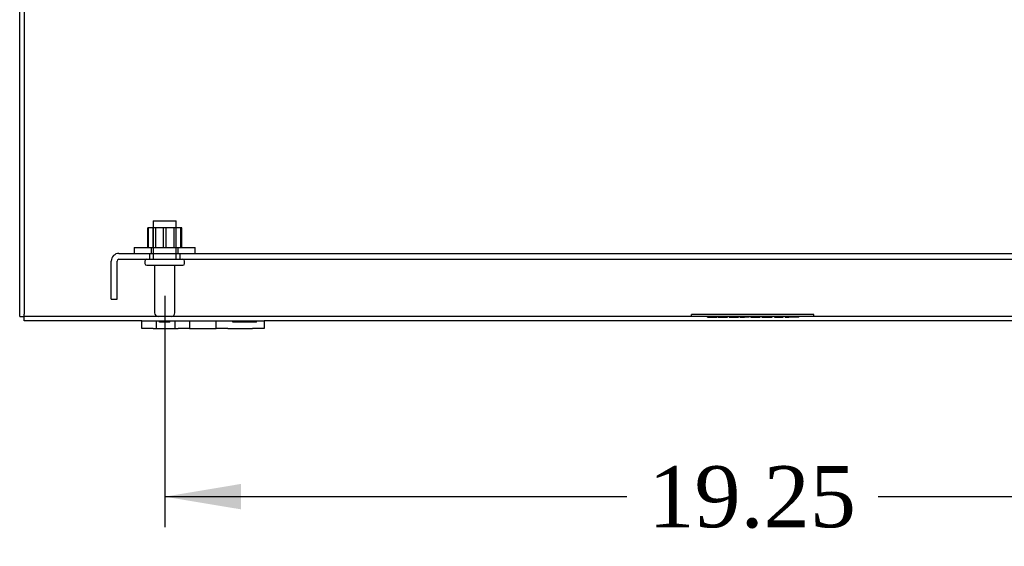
# Model space of a CAD drawing. Header units: inches. Extents: x 1 to 240, y -1 to 159.
# Tile 2 of 63: x 58 to 74, y 15 to 24. Entities that reach past the tile are written whole.
import ezdxf
from ezdxf.enums import TextEntityAlignment as Align
from ezdxf.lldxf.tags import DXFTag

# ---------------------------------------------------------------- set-up
doc = ezdxf.new("R2010")
doc.units = ezdxf.units.IN
doc.header["$MEASUREMENT"] = 0
for name, color, linetype in [('COM40678', 7, 'Continuous'), ('COM48588', 7, 'Continuous'), ('COM48614', 7, 'Continuous'), ('Default', 7, 'Continuous'), ('FET07720', 7, 'Continuous'), ('NTS166105', 7, 'Continuous'), ('QLB20254', 7, 'Continuous'), ('STD26089', 7, 'Continuous'), ('WAF25059', 7, 'Continuous')]:
    doc.layers.add(name, color=color, linetype=linetype)
doc.styles.add('SEACAD_Times_New_Roman', font='times.ttf')
tags = doc.linetypes.add('HIDDEN2', pattern=[0.1875, 0.125, -0.0625]).pattern_tags.tags
tags[6:7] = [DXFTag(74, 4), DXFTag(75, 0), DXFTag(340, '0'), DXFTag(46, 0.0), DXFTag(50, 0.0), DXFTag(44, 0.0), DXFTag(45, 0.0)]
tags[4:5] = [DXFTag(74, 4), DXFTag(75, 0), DXFTag(340, '0'), DXFTag(46, 0.0), DXFTag(50, 0.0), DXFTag(44, 0.0), DXFTag(45, 0.0)]
doc.dimstyles.new('HAMMOND_(STH_-_240x160)', dxfattribs={"dimtxt": 1, "dimasz": 1.25, "dimexe": 0.5, "dimexo": 0.5, "dimgap": 0.25, "dimtad": 0, "dimtih": 1, "dimtoh": 1, "dimlfac": 0.125, "dimzin": 0, "dimdsep": 46, "dimtxsty": 'SEACAD_Times_New_Roman', "dimblk1": '_SE_FILLED', "dimblk2": '_SE_FILLED', "dimsah": 1, "dimcen": 0.5, "dimadec": 0, "dimazin": 0, "dimtfac": 0.8, "dimtofl": 0, "dimtmove": 0, "dimatfit": 3, "dimfxl": 1, "dimtolj": 1, "dimtzin": 0, "dimarcsym": 0})

# ---------------------------------------------------------------- blocks, each defined once
blk = doc.blocks.new('SE8')
at = {"layer": 'COM40678', "color": 7, "linetype": 'HIDDEN2'}
for p, q in [((59.694, 19.936), (80.444, 19.936)), ((59.694, 19.841), (80.444, 19.841)), ((60.194, 19.936), (60.194, 19.841)), ((60.694, 19.841), (60.694, 19.936)), ((59.569, 19.186), (59.569, 19.811)), ((59.664, 19.186), (59.664, 19.811)), ((59.569, 19.186), (59.664, 19.186))]:
    blk.add_line(p, q, dxfattribs=at)
for radius in [0.125, 0.03]:
    blk.add_arc((59.694, 19.811), radius, 90, 180, dxfattribs=at)
at = {"layer": 'COM48588', "color": 7, "linetype": 'Continuous'}
for p, q in [((58.141, 34.724), (58.141, 18.94)), ((58.141, 18.832), (58.141, 18.94)), ((60.069, 18.832), (58.141, 18.832)), ((78.069, 18.832), (62.069, 18.832))]:
    blk.add_line(p, q, dxfattribs=at)
at = {"layer": 'COM48588', "color": 7, "linetype": 'HIDDEN2'}
blk.add_line((81.997, 18.904), (58.141, 18.904), dxfattribs=at)
at = {"layer": 'COM48614', "color": 7, "linetype": 'Continuous'}
for q in [(58.069, 34.724), (58.141, 18.904)]:
    blk.add_line((58.069, 18.904), q, dxfattribs=at)
at = {"layer": 'FET07720', "color": 7, "linetype": 'Continuous'}
for p, q in [((60.069, 18.832), (60.256, 18.832)), ((60.069, 18.707), (60.069, 18.832)), ((60.256, 18.707), (60.069, 18.707)), ((60.256, 18.832), (60.663, 18.832)), ((60.256, 18.707), (60.663, 18.707)), ((60.663, 18.832), (60.85, 18.832)), ((60.85, 18.707), (60.663, 18.707)), ((60.85, 18.832), (61.068, 18.832)), ((60.85, 18.832), (60.85, 18.707)), ((60.85, 18.707), (61.068, 18.707)), ((61.068, 18.832), (61.069, 18.832)), ((61.068, 18.707), (61.069, 18.707)), ((61.069, 18.832), (61.287, 18.832)), ((61.069, 18.707), (61.287, 18.707)), ((61.287, 18.832), (61.474, 18.832)), ((61.287, 18.707), (61.287, 18.832)), ((61.474, 18.707), (61.287, 18.707)), ((61.474, 18.832), (61.881, 18.832)), ((61.474, 18.707), (61.881, 18.707)), ((61.881, 18.832), (62.069, 18.832)), ((62.069, 18.707), (61.881, 18.707)), ((62.069, 18.832), (62.069, 18.707))]:
    blk.add_line(p, q, dxfattribs=at)
at = {"layer": 'FET07720', "color": 7, "linetype": 'HIDDEN2'}
for p, q in [((60.303, 18.832), (60.303, 18.707)), ((60.358, 18.812), (60.358, 18.832)), ((60.474, 18.812), (60.358, 18.812)), ((60.387, 18.812), (60.387, 18.832)), ((60.474, 18.812), (60.474, 18.832)), ((60.494, 18.812), (60.474, 18.812)), ((60.477, 18.812), (60.477, 18.832)), ((60.494, 18.812), (60.494, 18.832)), ((60.529, 18.812), (60.494, 18.812)), ((60.529, 18.812), (60.529, 18.832)), ((60.616, 18.707), (60.616, 18.832)), ((60.85, 18.832), (60.85, 18.707)), ((61.287, 18.707), (61.287, 18.832)), ((61.558, 18.812), (61.558, 18.832)), ((61.667, 18.812), (61.558, 18.812)), ((61.623, 18.812), (61.623, 18.832)), ((61.667, 18.812), (61.667, 18.832)), ((61.712, 18.812), (61.667, 18.812)), ((61.681, 18.812), (61.681, 18.832)), ((61.712, 18.812), (61.712, 18.832)), ((61.821, 18.812), (61.712, 18.812)), ((61.721, 18.812), (61.721, 18.832)), ((61.781, 18.812), (61.781, 18.832)), ((61.79, 18.812), (61.79, 18.832)), ((61.821, 18.812), (61.821, 18.832)), ((61.944, 18.812), (61.821, 18.812)), ((61.835, 18.812), (61.835, 18.832)), ((61.879, 18.812), (61.879, 18.832)), ((61.944, 18.812), (61.944, 18.832))]:
    blk.add_line(p, q, dxfattribs=at)
at = {"layer": 'NTS166105', "color": 7, "linetype": 'HIDDEN2'}
for p, q in [((60.178, 20.352), (60.165, 20.352)), ((60.165, 20.032), (60.165, 20.352)), ((60.466, 20.352), (60.178, 20.352)), ((60.178, 20.032), (60.178, 20.352)), ((60.256, 20.032), (60.256, 20.352)), ((60.29, 20.352), (60.29, 20.032)), ((60.424, 20.032), (60.424, 20.352)), ((60.725, 20.352), (60.466, 20.352)), ((60.466, 20.032), (60.466, 20.352)), ((60.597, 20.032), (60.597, 20.352)), ((60.631, 20.032), (60.631, 20.352)), ((60.709, 20.032), (60.709, 20.352)), ((60.725, 20.032), (60.725, 20.352))]:
    blk.add_line(p, q, dxfattribs=at)
at = {"layer": 'QLB20254', "color": 7, "linetype": 'HIDDEN2'}
for p, q in [((69.444, 18.934), (69.069, 18.934)), ((69.069, 18.904), (69.069, 18.934)), ((69.331, 18.894), (69.331, 18.904)), ((69.331, 18.894), (69.362, 18.894)), ((69.362, 18.894), (69.362, 18.904)), ((69.362, 18.894), (69.39, 18.894)), ((69.385, 18.894), (69.385, 18.904)), ((69.39, 18.894), (69.39, 18.904)), ((69.461, 18.904), (69.39, 18.904)), ((69.39, 18.894), (69.488, 18.894)), ((69.391, 18.894), (69.391, 18.904)), ((70.694, 18.934), (69.444, 18.934)), ((69.461, 18.894), (69.461, 18.904)), ((69.488, 18.894), (69.488, 18.904)), ((69.506, 18.905), (69.506, 18.893)), ((69.506, 18.894), (69.657, 18.894)), ((69.517, 18.894), (69.517, 18.904)), ((69.536, 18.905), (69.536, 18.893)), ((69.608, 18.894), (69.608, 18.904)), ((69.62, 18.894), (69.62, 18.904)), ((69.626, 18.894), (69.626, 18.904)), ((69.628, 18.894), (69.628, 18.904)), ((69.63, 18.894), (69.63, 18.904)), ((69.652, 18.894), (69.652, 18.904)), ((69.657, 18.894), (69.657, 18.904)), ((69.687, 18.905), (69.687, 18.893)), ((69.687, 18.894), (69.687, 18.904)), ((69.687, 18.894), (69.838, 18.894)), ((69.716, 18.905), (69.716, 18.893)), ((69.799, 18.894), (69.799, 18.904)), ((69.804, 18.894), (69.804, 18.904)), ((69.833, 18.894), (69.833, 18.904)), ((69.838, 18.894), (69.838, 18.904)), ((69.862, 18.905), (69.862, 18.893)), ((69.862, 18.894), (69.936, 18.894)), ((69.89, 18.905), (69.89, 18.893)), ((69.936, 18.894), (69.936, 18.904)), ((70.011, 18.894), (69.936, 18.894)), ((69.982, 18.893), (69.982, 18.905)), ((70.011, 18.893), (70.011, 18.905)), ((70.041, 18.894), (70.041, 18.904)), ((70.041, 18.894), (70.192, 18.894)), ((70.042, 18.905), (70.042, 18.893)), ((70.07, 18.905), (70.07, 18.893)), ((70.153, 18.894), (70.153, 18.904)), ((70.159, 18.894), (70.159, 18.904)), ((70.187, 18.894), (70.187, 18.904)), ((70.192, 18.894), (70.192, 18.904)), ((70.219, 18.905), (70.219, 18.893)), ((70.219, 18.894), (70.391, 18.894)), ((70.23, 18.905), (70.23, 18.893)), ((70.25, 18.905), (70.25, 18.893)), ((70.26, 18.905), (70.26, 18.893)), ((70.261, 18.894), (70.261, 18.904)), ((70.361, 18.894), (70.361, 18.904)), ((70.391, 18.894), (70.391, 18.904)), ((70.425, 18.894), (70.425, 18.904)), ((70.425, 18.894), (70.568, 18.894)), ((70.538, 18.894), (70.538, 18.904)), ((70.568, 18.894), (70.568, 18.904)), ((70.602, 18.894), (70.602, 18.904)), ((70.602, 18.894), (70.611, 18.894)), ((70.606, 18.905), (70.606, 18.893)), ((70.611, 18.894), (70.611, 18.904)), ((70.611, 18.894), (70.66, 18.894)), ((70.637, 18.905), (70.637, 18.893)), ((70.641, 18.894), (70.641, 18.904)), ((70.66, 18.894), (70.66, 18.904)), ((70.824, 18.894), (70.66, 18.894)), ((70.664, 18.894), (70.664, 18.904)), ((70.708, 18.904), (70.664, 18.904)), ((70.685, 18.894), (70.685, 18.904)), ((71.069, 18.934), (70.694, 18.934)), ((70.708, 18.894), (70.708, 18.904)), ((70.715, 18.904), (70.708, 18.904)), ((70.715, 18.894), (70.715, 18.904)), ((70.793, 18.893), (70.793, 18.905)), ((70.824, 18.893), (70.824, 18.905)), ((71.069, 18.904), (71.069, 18.934))]:
    blk.add_line(p, q, dxfattribs=at)
at = {"layer": 'STD26089', "color": 7, "linetype": 'HIDDEN2'}
for p, q in [((60.256, 20.466), (60.631, 20.466)), ((60.256, 20.466), (60.256, 19.841)), ((60.631, 19.841), (60.631, 20.466)), ((60.119, 19.811), (60.119, 19.771)), ((60.149, 19.741), (60.739, 19.741)), ((60.278, 19.741), (60.278, 18.964)), ((60.61, 18.964), (60.61, 19.741)), ((60.769, 19.771), (60.769, 19.811))]:
    blk.add_line(p, q, dxfattribs=at)
for centre, radius, start, end in [((60.149, 19.811), 0.03, 90, 180), ((60.739, 19.811), 0.03, 0, 90), ((60.149, 19.771), 0.03, 180, 270), ((60.739, 19.771), 0.03, 270, 0), ((60.338, 18.964), 0.06, 180, 270), ((60.55, 18.964), 0.06, 270, 0)]:
    blk.add_arc(centre, radius, start, end, dxfattribs=at)
at = {"layer": 'WAF25059', "color": 7, "linetype": 'HIDDEN2'}
for p, q in [((59.944, 20.032), (60.944, 20.032)), ((59.944, 20.032), (59.944, 19.936)), ((60.221, 20.032), (60.221, 19.936)), ((60.666, 19.936), (60.666, 20.032)), ((60.944, 19.936), (60.944, 20.032))]:
    blk.add_line(p, q, dxfattribs=at)
blk = doc.blocks.new('DMBLK2200')
at = {"layer": 'Default', "linetype": 'Continuous'}
for points in [[(61.694, 15.747), (61.694, 16.164), (60.444, 15.955)], [(78.444, 15.747), (79.694, 15.955), (78.444, 16.164)]]:
    blk.add_hatch(color=7, dxfattribs=at).paths.add_polyline_path(points)
at = {"layer": 'Default', "color": 7, "linetype": 'Continuous'}
for p, q in [((60.444, 19.241), (60.444, 15.455)), ((79.694, 19.241), (79.694, 15.455)), ((68.012, 15.955), (60.444, 15.955)), ((79.694, 15.955), (72.125, 15.955))]:
    blk.add_line(p, q, dxfattribs=at)
at = {"layer": 'Default', "color": 7, "linetype": 'Continuous', "style": 'SEACAD_Times_New_Roman'}
blk.add_text('19.25', height=1, dxfattribs=at).set_placement((68.362, 16.455), align=Align.TOP_LEFT)
blk = doc.blocks.new('_SE_FILLED')
at = {"color": 0}
blk.add_line((0, 0), (-1, 0), dxfattribs=at)
blk.add_solid([(0, 0), (-1, -0.1665), (-1, 0.1665), (0, 0)], dxfattribs=at)

msp = doc.modelspace()

# ---------------------------------------------------------------- block references
at = {"layer": 'Default'}
msp.add_blockref('SE8', (0, 0), dxfattribs=at)

# ---------------------------------------------------------------- dimensions: what is measured, and where the dimension line sits
at = {"layer": 'Default', "color": 7, "linetype": 'Continuous'}
dim = msp.add_linear_dim(base=(60.444, 15.955), p1=(79.694, 19.741), p2=(60.444, 19.741), text='\\A1;<>', dimstyle='HAMMOND_(STH_-_240x160)', override={"dimlfac": 1}, dxfattribs=at)
dim.commit()
dim.dimension.update_dxf_attribs({"geometry": 'DMBLK2200', "text_midpoint": (70.069, 15.955), "dimtype": 160})

doc.saveas('drawing.dxf')
